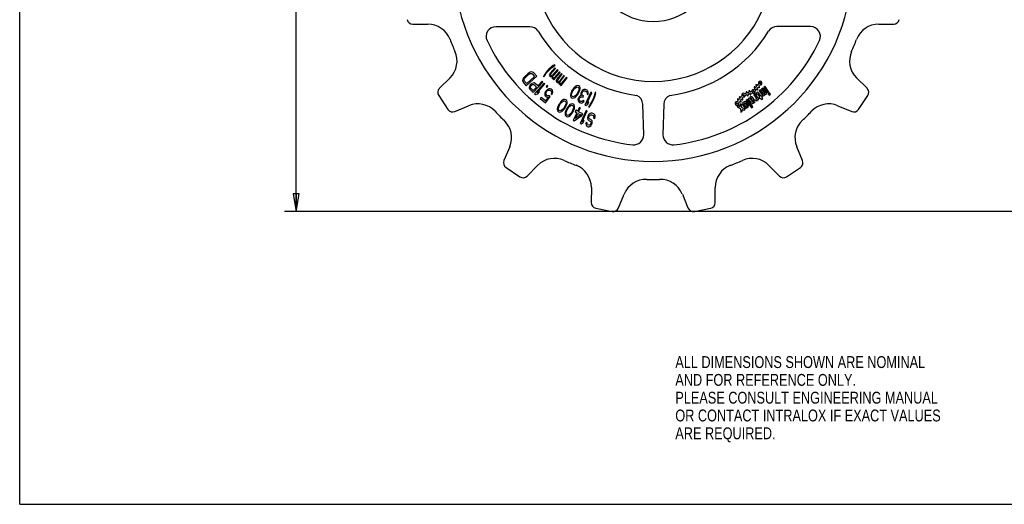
# Model space of a CAD drawing. Header units: inches. Extents: x 0 to 17, y 0 to 11.
# Tile 1 of 3: x 0 to 10.4, y 0 to 5.1. Entities that reach past the tile are written whole.
import ezdxf

# ---------------------------------------------------------------- set-up
doc = ezdxf.new("R2010")
doc.units = ezdxf.units.IN
doc.header["$LTSCALE"] = 0.935
doc.header["$MEASUREMENT"] = 0
doc.layers.get('0').update_dxf_attribs({"linetype": 'CONTINUOUS'})
doc.layers.add('ALL_FEATURES', color=7, linetype='CONTINUOUS')
doc.styles.get("Standard").update_dxf_attribs({"font": 'txt', "width": 0.8})
doc.dimstyles.new('DIMSTYLE_2', dxfattribs={"dimtxt": 0.125, "dimasz": 0.1875, "dimexe": 0.18, "dimexo": 0.0625, "dimgap": 0.09, "dimtad": 0, "dimtih": 1, "dimtoh": 1, "dimzin": 4, "dimdsep": 46, "dimtxsty": 'STANDARD', "dimblk": 'CLOSED', "dimblk1": 'CLOSED', "dimblk2": 'CLOSED', "dimcen": 0.09, "dimadec": 0, "dimazin": 0, "dimtp": 0.01, "dimtm": 0.01, "dimtfac": 1, "dimtofl": 0, "dimtmove": 0, "dimatfit": 3, "dimldrblk": 'CLOSED', "dimfxl": 1, "dimtolj": 1, "dimtzin": 4, "dimarcsym": 0})

# ---------------------------------------------------------------- blocks, each defined once
blk = doc.blocks.new('_CLOSED')
at = {"color": 0, "linetype": 'BYBLOCK'}
for p, q in [((0, 0), (-1, 0.167)), ((-1, 0.167), (-1, -0.167)), ((-1, -0.167), (0, 0)), ((-1, 0), (0, 0))]:
    blk.add_line(p, q, dxfattribs=at)
blk = doc.blocks.new('*D2')
at = {"color": 3, "linetype": 'CONTINUOUS'}
for p, q in [((11.503, 8.336), (2.787, 8.336)), ((2.912, 8.336), (2.912, 6.056)), ((2.912, 3.085), (2.912, 5.431)), ((11.503, 3.085), (2.787, 3.085))]:
    blk.add_line(p, q, dxfattribs=at)
at = {"color": 3, "linetype": 'CONTINUOUS', "xscale": 0.1875, "yscale": 0.1875, "zscale": 0.1875}
for p, rotation in [((2.912, 8.336), 90), ((2.912, 3.085), 270)]:
    blk.add_blockref('_CLOSED', p, dxfattribs=dict(at, rotation=rotation))
at = {"color": 3, "linetype": 'CONTINUOUS', "insert": (2.762, 5.994), "char_height": 0.125, "width": 0.7, "attachment_point": 2, "line_spacing_factor": 0.9}
blk.add_mtext('5.25\\P[133,4]\\PNOMINAL', dxfattribs=at)

msp = doc.modelspace()

# ---------------------------------------------------------------- linework, layer by layer
at = {"color": 7, "linetype": 'CONTINUOUS'}
for p, q in [((0, 0), (0, 11)), ((4.139, 5.058), (4.296, 5.058)), ((5.37, 5.032), (5.013, 5.032)), ((8.326, 5.033), (7.97, 5.033)), ((9.044, 5.058), (9.201, 5.058)), ((4.53, 4.493), (4.418, 4.383)), ((8.921, 4.383), (8.81, 4.493)), ((4.411, 4.307), (4.508, 4.161)), ((8.832, 4.161), (8.929, 4.307)), ((4.581, 4.139), (4.726, 4.2)), ((6.569, 3.894), (6.559, 4.216)), ((6.781, 4.216), (6.771, 3.894)), ((8.613, 4.2), (8.759, 4.139)), ((5.159, 3.767), (5.098, 3.622)), ((8.242, 3.622), (8.181, 3.767)), ((5.12, 3.549), (5.266, 3.451)), ((5.342, 3.459), (5.452, 3.571)), ((7.887, 3.571), (7.998, 3.459)), ((8.074, 3.451), (8.22, 3.549)), ((6.018, 3.337), (6.017, 3.179)), ((7.323, 3.179), (7.322, 3.337)), ((6.304, 3.122), (6.364, 3.268)), ((6.976, 3.268), (7.035, 3.122)), ((6.065, 3.12), (6.237, 3.086)), ((7.103, 3.086), (7.274, 3.12)), ((0, 0), (17, 0))]:
    msp.add_line(p, q, dxfattribs=at)
for centre, radius, start, end in [((6.67, 5.711), 0.625, 101.537, 78.463), ((6.67, 5.711), 2.099, 185.1398, 354.8602), ((6.67, 5.711), 1.255, 204.2274, 335.7726), ((4.138, 5.118), 0.06, 191.25, 270.25), ((9.201, 5.118), 0.06, 269.75, 348.75), ((4.297, 4.808), 0.25, 20.8191, 90.25), ((5.013, 4.929), 0.103, 90.0185, 205.2623), ((5.37, 4.929), 0.103, 32.8278, 90.0185), ((6.67, 5.711), 1.413, 210.8854, 262.9167), ((6.67, 5.711), 1.413, 277.1018, 329.133), ((7.97, 4.93), 0.103, 90, 147.1907), ((8.326, 4.93), 0.103, 334.7562, 90), ((9.043, 4.808), 0.25, 89.75, 159.1809), ((6.67, 5.711), 2.289, 200.8191, 204.1809), ((6.67, 5.711), 1.935, 205.2623, 263.5969), ((6.67, 5.711), 1.935, 276.4216, 334.7562), ((6.67, 5.711), 2.289, 335.8191, 339.1809), ((4.354, 4.671), 0.25, 314.75, 24.1809), ((8.986, 4.671), 0.25, 155.8191, 225.25), ((4.461, 4.34), 0.06, 134.75, 213.75), ((8.879, 4.34), 0.06, 326.25, 45.25), ((6.456, 4.213), 0.103, 1.7478, 67.3364), ((6.884, 4.213), 0.103, 112.6821, 178.2707), ((4.558, 4.194), 0.06, 213.75, 292.75), ((4.823, 3.969), 0.25, 43.3191, 112.75), ((8.517, 3.969), 0.25, 67.25, 136.6809), ((8.782, 4.194), 0.06, 247.25, 326.25), ((6.67, 5.711), 2.289, 223.3191, 226.6809), ((4.928, 3.864), 0.25, 337.25, 46.6809), ((8.411, 3.864), 0.25, 133.3191, 202.75), ((6.67, 5.711), 2.289, 313.3191, 316.6809), ((6.466, 3.891), 0.103, 263.5969, 1.7478), ((6.875, 3.891), 0.103, 178.2707, 276.4216), ((5.63, 3.395), 0.25, 65.8191, 135.25), ((7.71, 3.395), 0.25, 44.75, 114.1809), ((5.153, 3.599), 0.06, 157.25, 236.25), ((6.67, 5.711), 2.289, 245.8191, 249.1809), ((5.768, 3.338), 0.25, 359.75, 69.1809), ((7.572, 3.338), 0.25, 110.8191, 180.25), ((6.67, 5.711), 2.289, 290.8191, 294.1809), ((8.186, 3.599), 0.06, 303.75, 22.75), ((5.299, 3.501), 0.06, 236.25, 315.25), ((6.595, 3.173), 0.25, 88.3191, 157.75), ((6.67, 5.711), 2.289, 268.3191, 271.6809), ((6.744, 3.173), 0.25, 22.25, 91.6809), ((8.041, 3.501), 0.06, 224.75, 303.75), ((6.077, 3.179), 0.06, 179.75, 258.75), ((6.249, 3.145), 0.06, 258.75, 337.75), ((7.091, 3.145), 0.06, 202.25, 281.25), ((7.263, 3.179), 0.06, 281.25, 0.25)]:
    msp.add_arc(centre, radius, start, end, dxfattribs=at)
at = {"layer": 'ALL_FEATURES', "color": 7, "linetype": 'CONTINUOUS'}
for p, q in [((5.557, 4.569), (5.538, 4.547)), ((5.544, 4.541), (5.563, 4.563)), ((5.572, 4.585), (5.557, 4.569)), ((5.563, 4.563), (5.578, 4.579)), ((5.594, 4.604), (5.572, 4.585)), ((5.578, 4.579), (5.6, 4.598)), ((5.635, 4.6), (5.584, 4.542)), ((5.591, 4.536), (5.642, 4.593)), ((5.617, 4.622), (5.594, 4.604)), ((5.6, 4.598), (5.622, 4.616)), ((5.659, 4.578), (5.608, 4.521)), ((5.616, 4.514), (5.667, 4.571)), ((5.631, 4.631), (5.617, 4.622)), ((5.622, 4.616), (5.636, 4.625)), ((5.636, 4.625), (5.631, 4.631)), ((5.642, 4.593), (5.635, 4.6)), ((5.667, 4.571), (5.659, 4.578)), ((5.298, 4.48), (5.294, 4.466)), ((5.294, 4.466), (5.295, 4.455)), ((5.304, 4.492), (5.298, 4.48)), ((5.315, 4.504), (5.304, 4.492)), ((5.31, 4.467), (5.311, 4.476)), ((5.314, 4.459), (5.31, 4.467)), ((5.311, 4.476), (5.315, 4.485)), ((5.339, 4.432), (5.314, 4.459)), ((5.35, 4.537), (5.315, 4.504)), ((5.315, 4.485), (5.323, 4.495)), ((5.323, 4.495), (5.358, 4.528)), ((5.333, 4.41), (5.443, 4.512)), ((5.42, 4.508), (5.339, 4.432)), ((5.363, 4.546), (5.35, 4.537)), ((5.358, 4.528), (5.369, 4.535)), ((5.375, 4.552), (5.363, 4.546)), ((5.369, 4.535), (5.379, 4.539)), ((5.39, 4.555), (5.375, 4.552)), ((5.379, 4.539), (5.387, 4.539)), ((5.387, 4.539), (5.395, 4.535)), ((5.4, 4.553), (5.39, 4.555)), ((5.395, 4.535), (5.42, 4.508)), ((5.409, 4.548), (5.4, 4.553)), ((5.443, 4.512), (5.409, 4.548)), ((5.521, 4.523), (5.513, 4.509)), ((5.513, 4.509), (5.519, 4.503)), ((5.519, 4.503), (5.527, 4.517)), ((5.538, 4.547), (5.521, 4.523)), ((5.527, 4.517), (5.544, 4.541)), ((5.576, 4.528), (5.575, 4.52)), ((5.575, 4.52), (5.578, 4.514)), ((5.584, 4.542), (5.576, 4.528)), ((5.578, 4.514), (5.584, 4.508)), ((5.584, 4.508), (5.59, 4.507)), ((5.588, 4.526), (5.589, 4.53)), ((5.589, 4.521), (5.588, 4.526)), ((5.589, 4.53), (5.591, 4.536)), ((5.594, 4.517), (5.589, 4.521)), ((5.59, 4.507), (5.601, 4.51)), ((5.599, 4.516), (5.594, 4.517)), ((5.602, 4.517), (5.599, 4.516)), ((5.601, 4.51), (5.599, 4.499)), ((5.599, 4.499), (5.602, 4.492)), ((5.608, 4.521), (5.602, 4.517)), ((5.602, 4.492), (5.608, 4.487)), ((5.608, 4.487), (5.615, 4.485)), ((5.612, 4.504), (5.613, 4.508)), ((5.613, 4.499), (5.612, 4.504)), ((5.613, 4.508), (5.616, 4.514)), ((5.616, 4.496), (5.613, 4.499)), ((5.615, 4.485), (5.622, 4.487)), ((5.623, 4.495), (5.616, 4.496)), ((5.622, 4.487), (5.616, 4.48)), ((5.616, 4.48), (5.623, 4.473)), ((5.623, 4.473), (5.691, 4.55)), ((5.63, 4.497), (5.623, 4.495)), ((5.683, 4.557), (5.63, 4.497)), ((5.656, 4.479), (5.649, 4.464)), ((5.649, 4.464), (5.649, 4.457)), ((5.703, 4.539), (5.656, 4.479)), ((5.661, 4.463), (5.662, 4.467)), ((5.663, 4.458), (5.661, 4.463)), ((5.662, 4.467), (5.664, 4.473)), ((5.667, 4.454), (5.663, 4.458)), ((5.664, 4.473), (5.711, 4.533)), ((5.682, 4.459), (5.676, 4.455)), ((5.729, 4.519), (5.682, 4.459)), ((5.691, 4.55), (5.683, 4.557)), ((5.69, 4.453), (5.737, 4.513)), ((5.699, 4.413), (5.763, 4.493)), ((5.711, 4.533), (5.703, 4.539)), ((5.755, 4.499), (5.705, 4.437)), ((5.737, 4.513), (5.729, 4.519)), ((5.763, 4.493), (5.755, 4.499)), ((5.295, 4.455), (5.3, 4.446)), ((5.3, 4.446), (5.333, 4.41)), ((5.365, 4.396), (5.364, 4.384)), ((5.364, 4.384), (5.369, 4.374)), ((5.369, 4.41), (5.365, 4.396)), ((5.374, 4.418), (5.369, 4.41)), ((5.369, 4.374), (5.404, 4.34)), ((5.383, 4.427), (5.374, 4.418)), ((5.377, 4.394), (5.378, 4.401)), ((5.379, 4.387), (5.377, 4.394)), ((5.378, 4.401), (5.383, 4.409)), ((5.407, 4.36), (5.379, 4.387)), ((5.391, 4.433), (5.383, 4.427)), ((5.383, 4.409), (5.39, 4.416)), ((5.39, 4.416), (5.398, 4.422)), ((5.405, 4.438), (5.391, 4.433)), ((5.398, 4.422), (5.405, 4.424)), ((5.404, 4.34), (5.508, 4.449)), ((5.417, 4.439), (5.405, 4.438)), ((5.405, 4.424), (5.412, 4.422)), ((5.44, 4.395), (5.407, 4.36)), ((5.412, 4.422), (5.44, 4.395)), ((5.427, 4.434), (5.417, 4.439)), ((5.52, 4.438), (5.421, 4.326)), ((5.453, 4.409), (5.427, 4.434)), ((5.447, 4.337), (5.53, 4.43)), ((5.499, 4.457), (5.453, 4.409)), ((5.508, 4.449), (5.499, 4.457)), ((5.53, 4.43), (5.52, 4.438)), ((5.545, 4.361), (5.537, 4.351)), ((5.551, 4.411), (5.541, 4.399)), ((5.541, 4.399), (5.548, 4.392)), ((5.558, 4.371), (5.545, 4.361)), ((5.548, 4.392), (5.559, 4.404)), ((5.559, 4.404), (5.551, 4.411)), ((5.551, 4.352), (5.558, 4.359)), ((5.571, 4.377), (5.558, 4.371)), ((5.558, 4.359), (5.568, 4.364)), ((5.568, 4.364), (5.576, 4.365)), ((5.585, 4.378), (5.571, 4.377)), ((5.576, 4.365), (5.585, 4.362)), ((5.595, 4.375), (5.585, 4.378)), ((5.585, 4.362), (5.594, 4.355)), ((5.594, 4.355), (5.599, 4.347)), ((5.604, 4.367), (5.595, 4.375)), ((5.61, 4.358), (5.604, 4.367)), ((5.612, 4.344), (5.61, 4.358)), ((5.649, 4.457), (5.652, 4.45)), ((5.652, 4.45), (5.658, 4.445)), ((5.658, 4.445), (5.665, 4.444)), ((5.665, 4.444), (5.675, 4.448)), ((5.673, 4.454), (5.667, 4.454)), ((5.676, 4.455), (5.673, 4.454)), ((5.675, 4.448), (5.674, 4.436)), ((5.674, 4.436), (5.677, 4.43)), ((5.677, 4.43), (5.684, 4.425)), ((5.684, 4.425), (5.69, 4.424)), ((5.687, 4.447), (5.69, 4.453)), ((5.687, 4.443), (5.687, 4.447)), ((5.688, 4.438), (5.687, 4.443)), ((5.691, 4.435), (5.688, 4.438)), ((5.69, 4.424), (5.697, 4.426)), ((5.698, 4.434), (5.691, 4.435)), ((5.697, 4.426), (5.691, 4.419)), ((5.691, 4.419), (5.699, 4.413)), ((5.705, 4.437), (5.698, 4.434)), ((5.825, 4.377), (5.81, 4.352)), ((5.821, 4.349), (5.832, 4.369)), ((5.835, 4.389), (5.825, 4.377)), ((5.832, 4.369), (5.844, 4.384)), ((5.842, 4.396), (5.835, 4.389)), ((5.852, 4.405), (5.842, 4.396)), ((5.844, 4.384), (5.86, 4.396)), ((5.862, 4.41), (5.852, 4.405)), ((5.86, 4.396), (5.869, 4.399)), ((5.875, 4.413), (5.862, 4.41)), ((5.869, 4.399), (5.879, 4.396)), ((5.888, 4.41), (5.875, 4.413)), ((5.885, 4.359), (5.877, 4.341)), ((5.879, 4.396), (5.886, 4.388)), ((5.888, 4.379), (5.885, 4.359)), ((5.886, 4.388), (5.888, 4.379)), ((5.896, 4.401), (5.888, 4.41)), ((5.888, 4.339), (5.894, 4.354)), ((5.894, 4.354), (5.897, 4.363)), ((5.9, 4.387), (5.896, 4.401)), ((5.897, 4.363), (5.9, 4.376)), ((5.9, 4.376), (5.9, 4.387)), ((5.923, 4.359), (5.917, 4.352)), ((5.931, 4.366), (5.923, 4.359)), ((5.939, 4.369), (5.931, 4.366)), ((5.931, 4.352), (5.937, 4.356)), ((5.937, 4.356), (5.942, 4.356)), ((5.95, 4.371), (5.939, 4.369)), ((5.942, 4.356), (5.953, 4.355)), ((5.958, 4.37), (5.95, 4.371)), ((5.953, 4.355), (5.963, 4.349)), ((5.973, 4.362), (5.958, 4.37)), ((5.978, 4.356), (5.973, 4.362)), ((5.983, 4.346), (5.978, 4.356)), ((7.687, 4.35), (7.685, 4.355)), ((7.738, 4.38), (7.732, 4.372)), ((7.733, 4.39), (7.737, 4.387)), ((7.743, 4.395), (7.739, 4.398)), ((7.745, 4.361), (7.752, 4.369)), ((7.757, 4.403), (7.75, 4.395)), ((7.752, 4.414), (7.756, 4.41)), ((7.762, 4.418), (7.758, 4.421)), ((7.759, 4.37), (7.763, 4.367)), ((7.764, 4.385), (7.77, 4.393)), ((7.769, 4.374), (7.765, 4.377)), ((7.776, 4.427), (7.769, 4.419)), ((7.777, 4.393), (7.781, 4.39)), ((7.783, 4.408), (7.789, 4.416)), ((7.788, 4.398), (7.784, 4.401)), ((7.8, 4.367), (7.786, 4.357)), ((7.786, 4.357), (7.819, 4.311)), ((7.832, 4.323), (7.8, 4.367)), ((7.825, 4.385), (7.81, 4.375)), ((7.81, 4.375), (7.842, 4.331)), ((7.866, 4.328), (7.825, 4.385)), ((7.847, 4.401), (7.833, 4.391)), ((7.833, 4.391), (7.874, 4.334)), ((7.888, 4.344), (7.847, 4.401)), ((5.421, 4.326), (5.43, 4.318)), ((5.43, 4.318), (5.454, 4.326)), ((5.471, 4.345), (5.447, 4.337)), ((5.454, 4.326), (5.471, 4.345)), ((5.49, 4.286), (5.48, 4.274)), ((5.48, 4.274), (5.534, 4.231)), ((5.536, 4.25), (5.49, 4.286)), ((5.53, 4.336), (5.527, 4.323)), ((5.527, 4.323), (5.529, 4.309)), ((5.529, 4.309), (5.535, 4.3)), ((5.537, 4.351), (5.53, 4.336)), ((5.534, 4.231), (5.586, 4.296)), ((5.535, 4.3), (5.544, 4.292)), ((5.568, 4.29), (5.536, 4.25)), ((5.54, 4.329), (5.543, 4.339)), ((5.541, 4.32), (5.54, 4.329)), ((5.545, 4.312), (5.541, 4.32)), ((5.543, 4.339), (5.547, 4.347)), ((5.544, 4.292), (5.554, 4.288)), ((5.554, 4.305), (5.545, 4.312)), ((5.547, 4.347), (5.551, 4.352)), ((5.563, 4.302), (5.554, 4.305)), ((5.554, 4.288), (5.568, 4.29)), ((5.575, 4.305), (5.563, 4.302)), ((5.586, 4.296), (5.575, 4.305)), ((5.599, 4.338), (5.595, 4.326)), ((5.595, 4.326), (5.604, 4.318)), ((5.599, 4.347), (5.599, 4.338)), ((5.604, 4.318), (5.609, 4.331)), ((5.609, 4.331), (5.612, 4.344)), ((5.705, 4.25), (5.698, 4.243)), ((5.716, 4.259), (5.705, 4.25)), ((5.726, 4.264), (5.716, 4.259)), ((5.724, 4.25), (5.733, 4.252)), ((5.739, 4.266), (5.726, 4.264)), ((5.733, 4.252), (5.743, 4.249)), ((5.751, 4.262), (5.739, 4.266)), ((5.76, 4.253), (5.751, 4.262)), ((5.764, 4.24), (5.76, 4.253)), ((5.801, 4.328), (5.797, 4.315)), ((5.797, 4.315), (5.798, 4.304)), ((5.798, 4.304), (5.801, 4.29)), ((5.804, 4.337), (5.801, 4.328)), ((5.801, 4.29), (5.81, 4.281)), ((5.81, 4.352), (5.804, 4.337)), ((5.81, 4.311), (5.812, 4.332)), ((5.811, 4.303), (5.81, 4.311)), ((5.81, 4.281), (5.822, 4.278)), ((5.819, 4.295), (5.811, 4.303)), ((5.812, 4.332), (5.821, 4.349)), ((5.829, 4.292), (5.819, 4.295)), ((5.822, 4.278), (5.836, 4.281)), ((5.837, 4.295), (5.829, 4.292)), ((5.836, 4.281), (5.846, 4.286)), ((5.854, 4.307), (5.837, 4.295)), ((5.846, 4.286), (5.856, 4.294)), ((5.866, 4.322), (5.854, 4.307)), ((5.856, 4.294), (5.863, 4.302)), ((5.863, 4.302), (5.873, 4.314)), ((5.877, 4.341), (5.866, 4.322)), ((5.873, 4.314), (5.888, 4.339)), ((5.882, 4.28), (5.877, 4.268)), ((5.877, 4.268), (5.879, 4.253)), ((5.879, 4.253), (5.883, 4.243)), ((5.885, 4.286), (5.882, 4.28)), ((5.892, 4.296), (5.885, 4.286)), ((5.89, 4.265), (5.891, 4.275)), ((5.892, 4.257), (5.89, 4.265)), ((5.891, 4.275), (5.894, 4.281)), ((5.9, 4.303), (5.892, 4.296)), ((5.9, 4.249), (5.892, 4.257)), ((5.894, 4.281), (5.903, 4.291)), ((5.912, 4.307), (5.9, 4.303)), ((5.903, 4.291), (5.91, 4.294)), ((5.907, 4.328), (5.906, 4.318)), ((5.906, 4.318), (5.912, 4.307)), ((5.911, 4.34), (5.907, 4.328)), ((5.91, 4.294), (5.923, 4.294)), ((5.917, 4.352), (5.911, 4.34)), ((5.918, 4.323), (5.92, 4.336)), ((5.92, 4.314), (5.918, 4.323)), ((5.92, 4.336), (5.926, 4.347)), ((5.929, 4.306), (5.92, 4.314)), ((5.923, 4.294), (5.931, 4.291)), ((5.926, 4.347), (5.931, 4.352)), ((5.934, 4.253), (5.926, 4.246)), ((5.937, 4.302), (5.929, 4.306)), ((5.931, 4.291), (5.937, 4.302)), ((5.943, 4.248), (5.934, 4.253)), ((6.013, 4.342), (5.949, 4.206)), ((5.963, 4.349), (5.971, 4.341)), ((5.971, 4.341), (5.973, 4.337)), ((5.971, 4.224), (6.024, 4.337)), ((5.973, 4.337), (5.974, 4.329)), ((5.974, 4.329), (5.973, 4.323)), ((5.973, 4.323), (5.982, 4.318)), ((5.982, 4.318), (5.984, 4.327)), ((5.985, 4.338), (5.983, 4.346)), ((5.984, 4.327), (5.985, 4.338)), ((6.024, 4.337), (6.013, 4.342)), ((6.027, 4.251), (6.014, 4.226)), ((6.037, 4.271), (6.027, 4.251)), ((6.035, 4.248), (6.044, 4.268)), ((6.046, 4.299), (6.037, 4.271)), ((6.044, 4.268), (6.054, 4.295)), ((6.055, 4.326), (6.046, 4.299)), ((6.054, 4.295), (6.062, 4.323)), ((6.057, 4.343), (6.055, 4.326)), ((6.065, 4.339), (6.057, 4.343)), ((6.062, 4.323), (6.065, 4.339)), ((7.563, 4.252), (7.556, 4.244)), ((7.558, 4.263), (7.562, 4.26)), ((7.568, 4.267), (7.564, 4.27)), ((7.581, 4.276), (7.575, 4.268)), ((7.577, 4.286), (7.581, 4.283)), ((7.587, 4.291), (7.583, 4.294)), ((7.589, 4.257), (7.595, 4.265)), ((7.594, 4.247), (7.59, 4.25)), ((7.6, 4.3), (7.594, 4.292)), ((7.602, 4.266), (7.606, 4.263)), ((7.608, 4.281), (7.614, 4.289)), ((7.612, 4.271), (7.608, 4.274)), ((7.646, 4.33), (7.637, 4.326)), ((7.643, 4.31), (7.652, 4.313)), ((7.647, 4.341), (7.649, 4.336)), ((7.661, 4.266), (7.647, 4.256)), ((7.647, 4.256), (7.705, 4.177)), ((7.658, 4.34), (7.657, 4.344)), ((7.659, 4.31), (7.661, 4.306)), ((7.719, 4.188), (7.661, 4.266)), ((7.674, 4.34), (7.665, 4.337)), ((7.67, 4.309), (7.668, 4.314)), ((7.681, 4.28), (7.67, 4.272)), ((7.67, 4.272), (7.702, 4.228)), ((7.671, 4.32), (7.681, 4.324)), ((7.676, 4.351), (7.677, 4.347)), ((7.687, 4.321), (7.689, 4.316)), ((7.698, 4.293), (7.688, 4.286)), ((7.703, 4.351), (7.693, 4.347)), ((7.697, 4.264), (7.693, 4.27)), ((7.694, 4.277), (7.697, 4.278)), ((7.698, 4.32), (7.696, 4.324)), ((7.699, 4.331), (7.709, 4.334)), ((7.704, 4.277), (7.708, 4.272)), ((7.706, 4.265), (7.704, 4.263)), ((7.711, 4.254), (7.723, 4.263)), ((7.725, 4.277), (7.716, 4.29)), ((7.737, 4.261), (7.723, 4.251)), ((7.723, 4.251), (7.726, 4.247)), ((7.741, 4.324), (7.727, 4.314)), ((7.727, 4.314), (7.755, 4.276)), ((7.741, 4.256), (7.737, 4.261)), ((7.782, 4.268), (7.741, 4.324)), ((7.754, 4.269), (7.747, 4.264)), ((7.747, 4.264), (7.758, 4.25)), ((7.76, 4.338), (7.749, 4.33)), ((7.749, 4.33), (7.757, 4.32)), ((7.757, 4.32), (7.76, 4.322)), ((7.758, 4.25), (7.764, 4.254)), ((7.767, 4.321), (7.787, 4.293)), ((7.771, 4.26), (7.782, 4.268)), ((7.801, 4.304), (7.778, 4.335)), ((7.786, 4.286), (7.783, 4.284)), ((7.783, 4.284), (7.79, 4.274)), ((7.79, 4.274), (7.793, 4.276)), ((7.8, 4.275), (7.809, 4.264)), ((7.811, 4.305), (7.808, 4.303)), ((7.809, 4.264), (7.823, 4.274)), ((7.819, 4.294), (7.811, 4.305)), ((7.823, 4.274), (7.815, 4.285)), ((7.816, 4.292), (7.819, 4.294)), ((7.837, 4.308), (7.844, 4.313)), ((7.841, 4.324), (7.839, 4.322)), ((7.852, 4.318), (7.866, 4.328)), ((7.874, 4.334), (7.888, 4.344)), ((7.894, 4.336), (7.88, 4.326)), ((7.88, 4.326), (7.89, 4.312)), ((7.89, 4.312), (7.904, 4.322)), ((7.904, 4.322), (7.894, 4.336)), ((5.663, 4.183), (5.659, 4.17)), ((5.659, 4.17), (5.659, 4.158)), ((5.659, 4.158), (5.663, 4.145)), ((5.666, 4.192), (5.663, 4.183)), ((5.673, 4.206), (5.666, 4.192)), ((5.671, 4.166), (5.675, 4.186)), ((5.673, 4.157), (5.671, 4.166)), ((5.688, 4.231), (5.673, 4.206)), ((5.68, 4.149), (5.673, 4.157)), ((5.675, 4.186), (5.683, 4.204)), ((5.69, 4.146), (5.68, 4.149)), ((5.683, 4.204), (5.695, 4.223)), ((5.698, 4.243), (5.688, 4.231)), ((5.699, 4.149), (5.69, 4.146)), ((5.695, 4.223), (5.707, 4.238)), ((5.716, 4.16), (5.699, 4.149)), ((5.707, 4.238), (5.724, 4.25)), ((5.707, 4.139), (5.717, 4.148)), ((5.728, 4.175), (5.716, 4.16)), ((5.717, 4.148), (5.724, 4.155)), ((5.724, 4.155), (5.735, 4.167)), ((5.74, 4.194), (5.728, 4.175)), ((5.735, 4.167), (5.75, 4.192)), ((5.748, 4.212), (5.74, 4.194)), ((5.743, 4.249), (5.75, 4.241)), ((5.752, 4.157), (5.746, 4.142)), ((5.752, 4.232), (5.748, 4.212)), ((5.75, 4.241), (5.752, 4.232)), ((5.75, 4.192), (5.757, 4.206)), ((5.767, 4.182), (5.752, 4.157)), ((5.755, 4.137), (5.763, 4.154)), ((5.757, 4.206), (5.76, 4.215)), ((5.76, 4.215), (5.764, 4.228)), ((5.763, 4.154), (5.774, 4.174)), ((5.764, 4.228), (5.764, 4.24)), ((5.776, 4.195), (5.767, 4.182)), ((5.774, 4.174), (5.785, 4.19)), ((5.783, 4.202), (5.776, 4.195)), ((5.792, 4.211), (5.783, 4.202)), ((5.785, 4.19), (5.802, 4.202)), ((5.802, 4.216), (5.792, 4.211)), ((5.816, 4.22), (5.802, 4.216)), ((5.802, 4.202), (5.81, 4.205)), ((5.82, 4.148), (5.809, 4.128)), ((5.81, 4.205), (5.82, 4.203)), ((5.828, 4.217), (5.816, 4.22)), ((5.82, 4.203), (5.828, 4.195)), ((5.827, 4.166), (5.82, 4.148)), ((5.83, 4.186), (5.827, 4.166)), ((5.837, 4.208), (5.828, 4.217)), ((5.828, 4.195), (5.83, 4.186)), ((5.83, 4.146), (5.836, 4.161)), ((5.836, 4.161), (5.839, 4.17)), ((5.841, 4.194), (5.837, 4.208)), ((5.839, 4.17), (5.842, 4.183)), ((5.842, 4.183), (5.841, 4.194)), ((5.855, 4.151), (5.846, 4.134)), ((5.873, 4.142), (5.855, 4.151)), ((5.893, 4.182), (5.873, 4.142)), ((5.883, 4.243), (5.894, 4.234)), ((5.884, 4.136), (5.904, 4.176)), ((5.904, 4.176), (5.893, 4.182)), ((5.894, 4.234), (5.898, 4.232)), ((5.898, 4.232), (5.912, 4.228)), ((5.907, 4.245), (5.9, 4.249)), ((5.962, 4.149), (5.901, 4.011)), ((5.917, 4.243), (5.907, 4.245)), ((5.912, 4.228), (5.922, 4.23)), ((5.926, 4.246), (5.917, 4.243)), ((5.922, 4.23), (5.935, 4.238)), ((5.935, 4.238), (5.943, 4.248)), ((5.949, 4.206), (5.96, 4.201)), ((5.96, 4.201), (5.98, 4.216)), ((5.973, 4.144), (5.962, 4.149)), ((5.991, 4.239), (5.971, 4.224)), ((5.98, 4.216), (5.991, 4.239)), ((5.998, 4.201), (5.988, 4.188)), ((5.988, 4.188), (5.995, 4.185)), ((5.995, 4.185), (6.006, 4.198)), ((6.014, 4.226), (5.998, 4.201)), ((6.006, 4.198), (6.021, 4.222)), ((6.021, 4.222), (6.035, 4.248)), ((7.566, 4.197), (7.552, 4.187)), ((7.552, 4.187), (7.585, 4.171)), ((7.576, 4.192), (7.566, 4.197)), ((7.57, 4.234), (7.576, 4.242)), ((7.596, 4.219), (7.582, 4.209)), ((7.582, 4.209), (7.584, 4.197)), ((7.583, 4.242), (7.587, 4.239)), ((7.588, 4.167), (7.593, 4.13)), ((7.601, 4.182), (7.596, 4.219)), ((7.637, 4.162), (7.604, 4.179)), ((7.607, 4.14), (7.605, 4.152)), ((7.609, 4.21), (7.633, 4.177)), ((7.612, 4.157), (7.623, 4.152)), ((7.623, 4.152), (7.637, 4.162)), ((7.646, 4.189), (7.624, 4.219)), ((7.625, 4.226), (7.627, 4.228)), ((7.634, 4.227), (7.657, 4.197)), ((7.672, 4.206), (7.648, 4.239)), ((7.656, 4.19), (7.653, 4.188)), ((7.705, 4.177), (7.719, 4.188)), ((7.715, 4.239), (7.709, 4.247)), ((7.725, 4.24), (7.722, 4.238)), ((5.663, 4.145), (5.671, 4.136)), ((5.671, 4.136), (5.683, 4.132)), ((5.683, 4.132), (5.697, 4.135)), ((5.697, 4.135), (5.707, 4.139)), ((5.743, 4.132), (5.741, 4.119)), ((5.741, 4.119), (5.741, 4.108)), ((5.741, 4.108), (5.746, 4.095)), ((5.746, 4.142), (5.743, 4.132)), ((5.746, 4.095), (5.755, 4.086)), ((5.753, 4.116), (5.755, 4.137)), ((5.755, 4.107), (5.753, 4.116)), ((5.762, 4.1), (5.755, 4.107)), ((5.755, 4.086), (5.767, 4.083)), ((5.773, 4.098), (5.762, 4.1)), ((5.767, 4.083), (5.78, 4.086)), ((5.781, 4.1), (5.773, 4.098)), ((5.78, 4.086), (5.79, 4.091)), ((5.798, 4.113), (5.781, 4.1)), ((5.79, 4.091), (5.8, 4.1)), ((5.809, 4.128), (5.798, 4.113)), ((5.8, 4.1), (5.807, 4.108)), ((5.807, 4.108), (5.816, 4.121)), ((5.816, 4.121), (5.83, 4.146)), ((5.864, 4.125), (5.826, 4.047)), ((5.826, 4.047), (5.837, 4.042)), ((5.837, 4.042), (5.919, 4.098)), ((5.846, 4.134), (5.864, 4.125)), ((5.848, 4.065), (5.875, 4.119)), ((5.906, 4.104), (5.848, 4.065)), ((5.875, 4.119), (5.906, 4.104)), ((5.927, 4.115), (5.884, 4.136)), ((5.919, 4.098), (5.927, 4.115)), ((5.923, 4.03), (5.973, 4.144)), ((5.943, 4.045), (5.923, 4.03)), ((5.933, 4.022), (5.943, 4.045)), ((5.98, 4.084), (5.979, 4.071)), ((5.979, 4.071), (5.982, 4.056)), ((5.986, 4.099), (5.98, 4.084)), ((5.982, 4.056), (5.987, 4.047)), ((5.995, 4.11), (5.986, 4.099)), ((5.987, 4.047), (5.996, 4.041)), ((5.993, 4.083), (5.996, 4.092)), ((5.993, 4.072), (5.993, 4.083)), ((5.996, 4.064), (5.993, 4.072)), ((6.007, 4.118), (5.995, 4.11)), ((5.996, 4.092), (6.004, 4.099)), ((6.003, 4.058), (5.996, 4.064)), ((6.014, 4.054), (6.003, 4.058)), ((6.004, 4.099), (6.012, 4.103)), ((6.017, 4.121), (6.007, 4.118)), ((6.012, 4.103), (6.02, 4.103)), ((6.02, 4.048), (6.014, 4.054)), ((6.028, 4.121), (6.017, 4.121)), ((6.02, 4.103), (6.036, 4.097)), ((6.026, 4.039), (6.02, 4.048)), ((6.043, 4.115), (6.028, 4.121)), ((6.036, 4.097), (6.042, 4.091)), ((6.042, 4.091), (6.044, 4.08)), ((6.044, 4.08), (6.042, 4.07)), ((6.042, 4.07), (6.054, 4.065)), ((6.051, 4.108), (6.043, 4.115)), ((6.057, 4.095), (6.051, 4.108)), ((6.054, 4.065), (6.057, 4.078)), ((6.057, 4.078), (6.057, 4.095)), ((7.593, 4.13), (7.607, 4.14)), ((5.901, 4.011), (5.912, 4.007)), ((5.912, 4.007), (5.933, 4.022)), ((5.962, 4.023), (5.961, 4.013)), ((5.961, 4.013), (5.962, 3.999)), ((5.974, 4.018), (5.962, 4.023)), ((5.962, 3.999), (5.966, 3.987)), ((5.966, 3.987), (5.974, 3.981)), ((5.973, 4.012), (5.974, 4.018)), ((5.975, 4.004), (5.973, 4.012)), ((5.974, 3.981), (5.983, 3.977)), ((5.979, 3.999), (5.975, 4.004)), ((5.99, 3.995), (5.979, 3.999)), ((5.983, 3.977), (5.992, 3.977)), ((5.997, 3.995), (5.99, 3.995)), ((5.992, 3.977), (6.002, 3.98)), ((5.996, 4.041), (6.007, 4.036)), ((6.005, 3.999), (5.997, 3.995)), ((6.002, 3.98), (6.014, 3.988)), ((6.011, 4.007), (6.005, 3.999)), ((6.007, 4.036), (6.011, 4.031)), ((6.011, 4.031), (6.015, 4.023)), ((6.013, 4.013), (6.011, 4.007)), ((6.015, 4.023), (6.013, 4.013)), ((6.014, 3.988), (6.021, 4)), ((6.021, 4), (6.026, 4.011)), ((6.028, 4.024), (6.026, 4.039)), ((6.026, 4.011), (6.028, 4.024))]:
    msp.add_line(p, q, dxfattribs=at)
for centre in [(7.725, 4.35), (7.795, 4.438), (7.62, 4.311), (7.55, 4.223)]:
    msp.add_circle(centre, 0.00656, dxfattribs=at)
for centre, radius, start, end in [((7.795, 4.438), 0.02, 264.8529, 198.1189), ((7.68, 4.353), 0.005, 20.5141, 200.5141), ((7.701, 4.356), 0.005, 290.5141, 347.1471), ((7.725, 4.35), 0.02, 84.8529, 167.1471), ((7.725, 4.35), 0.02, 233.8811, 18.1189), ((7.728, 4.375), 0.005, 264.8529, 321.4859), ((7.736, 4.394), 0.005, 51.4859, 231.4859), ((7.734, 4.383), 0.005, 321.4859, 51.4859), ((7.746, 4.399), 0.005, 231.4859, 321.4859), ((7.749, 4.358), 0.005, 141.4859, 198.1189), ((7.755, 4.417), 0.005, 51.4859, 231.4859), ((7.755, 4.366), 0.005, 51.4859, 141.4859), ((7.753, 4.407), 0.005, 321.4859, 51.4859), ((7.765, 4.422), 0.005, 231.4859, 321.4859), ((7.768, 4.381), 0.005, 141.4859, 231.4859), ((7.766, 4.37), 0.005, 231.4859, 51.4859), ((7.774, 4.389), 0.005, 51.4859, 141.4859), ((7.772, 4.43), 0.005, 321.4859, 18.1189), ((7.784, 4.394), 0.005, 231.4859, 51.4859), ((7.787, 4.405), 0.005, 141.4859, 231.4859), ((7.793, 4.413), 0.005, 84.8529, 141.4859), ((7.561, 4.267), 0.005, 51.4859, 231.4859), ((7.559, 4.256), 0.005, 321.4859, 51.4859), ((7.571, 4.271), 0.005, 231.4859, 321.4859), ((7.58, 4.29), 0.005, 51.4859, 231.4859), ((7.578, 4.279), 0.005, 321.4859, 51.4859), ((7.59, 4.295), 0.005, 231.4859, 321.4859), ((7.593, 4.254), 0.005, 141.4859, 231.4859), ((7.599, 4.262), 0.005, 51.4859, 141.4859), ((7.62, 4.311), 0.02, 53.8811, 198.1189), ((7.596, 4.303), 0.005, 321.4859, 18.1189), ((7.609, 4.267), 0.005, 231.4859, 51.4859), ((7.612, 4.278), 0.005, 141.4859, 231.4859), ((7.618, 4.286), 0.005, 84.8529, 141.4859), ((7.62, 4.311), 0.02, 264.8529, 347.1471), ((7.635, 4.331), 0.005, 233.8811, 290.5141), ((7.645, 4.305), 0.005, 110.5141, 167.1471), ((7.644, 4.334), 0.005, 290.5141, 20.5141), ((7.652, 4.343), 0.005, 20.5141, 200.5141), ((7.654, 4.309), 0.005, 20.5141, 110.5141), ((7.663, 4.341), 0.005, 200.5141, 290.5141), ((7.665, 4.307), 0.005, 200.5141, 20.5141), ((7.673, 4.316), 0.005, 110.5141, 200.5141), ((7.673, 4.345), 0.005, 290.5141, 20.5141), ((7.682, 4.319), 0.005, 20.5141, 110.5141), ((7.682, 4.285), 0.005, 257.7591, 339.5918), ((7.691, 4.282), 0.005, 126, 159.5918), ((7.691, 4.352), 0.005, 200.5141, 290.5141), ((7.693, 4.318), 0.005, 200.5141, 20.5141), ((7.697, 4.273), 0.005, 126, 216), ((7.701, 4.326), 0.005, 110.5141, 200.5141), ((7.7, 4.274), 0.005, 36, 126), ((7.701, 4.267), 0.005, 216, 306), ((7.705, 4.282), 0.013, 36, 126), ((7.704, 4.269), 0.005, 306, 36), ((7.713, 4.25), 0.005, 126, 216), ((7.711, 4.33), 0.005, 53.8811, 110.5141), ((7.717, 4.271), 0.01, 306, 36), ((7.73, 4.248), 0.013, 321.1831, 36), ((7.751, 4.273), 0.005, 306, 36), ((7.768, 4.328), 0.013, 36, 126), ((7.763, 4.318), 0.005, 36, 126), ((7.761, 4.258), 0.005, 306, 339.5918), ((7.77, 4.255), 0.005, 77.7591, 159.5918), ((7.783, 4.291), 0.005, 306, 36), ((7.796, 4.272), 0.005, 36, 126), ((7.805, 4.307), 0.005, 216, 306), ((7.819, 4.288), 0.005, 126, 216), ((7.83, 4.318), 0.013, 216, 306), ((7.836, 4.326), 0.005, 216, 306), ((7.838, 4.328), 0.005, 306, 36), ((7.841, 4.317), 0.005, 306, 339.5918), ((7.85, 4.313), 0.005, 77.7591, 159.5918), ((7.55, 4.223), 0.02, 84.8529, 18.1189), ((7.552, 4.248), 0.005, 264.8529, 321.4859), ((7.574, 4.23), 0.005, 141.4859, 198.1189), ((7.58, 4.238), 0.005, 51.4859, 141.4859), ((7.579, 4.196), 0.005, 244.1786, 7.8214), ((7.583, 4.166), 0.005, 7.8214, 64.1786), ((7.59, 4.243), 0.005, 231.4859, 51.4859), ((7.606, 4.183), 0.005, 187.8214, 244.1786), ((7.61, 4.153), 0.005, 64.1786, 187.8214), ((7.619, 4.218), 0.013, 141.1831, 216), ((7.652, 4.192), 0.055, 110.8169, 141.1831), ((7.628, 4.222), 0.005, 126, 216), ((7.63, 4.224), 0.005, 36, 126), ((7.637, 4.231), 0.013, 36, 110.8169), ((7.643, 4.185), 0.013, 216, 290.8169), ((7.65, 4.192), 0.005, 216, 306), ((7.628, 4.224), 0.055, 290.8169, 321.1831), ((7.653, 4.194), 0.005, 306, 36), ((7.661, 4.198), 0.013, 321.1831, 36), ((7.713, 4.235), 0.013, 216, 290.8169), ((7.719, 4.242), 0.005, 216, 306), ((7.698, 4.275), 0.055, 290.8169, 321.1831), ((7.722, 4.244), 0.005, 306, 36)]:
    msp.add_arc(centre, radius, start, end, dxfattribs=at)

# ---------------------------------------------------------------- texts
at = {"color": 3, "linetype": 'CONTINUOUS', "insert": (6.902, 1.561), "char_height": 0.125, "width": 3.5, "attachment_point": 1, "line_spacing_factor": 0.9}
msp.add_mtext('ALL DIMENSIONS SHOWN ARE NOMINAL\\PAND FOR REFERENCE ONLY.\\PPLEASE CONSULT ENGINEERING MANUAL\\POR CONTACT INTRALOX IF EXACT VALUES\\PARE REQUIRED. ', dxfattribs=at)

# ---------------------------------------------------------------- dimensions: what is measured, and where the dimension line sits
at = {"color": 3, "linetype": 'CONTINUOUS'}
dim = msp.add_linear_dim(base=(2.912, 3.085), p1=(11.503, 8.336), p2=(11.503, 3.085), angle=270, text='<>\\PNOMINAL', dimstyle='DIMSTYLE_2', dxfattribs=at)
dim.commit()
dim.dimension.update_dxf_attribs({"geometry": '*D2', "text_midpoint": (2.712, 5.744), "dimtype": 160})

doc.saveas('drawing.dxf')
